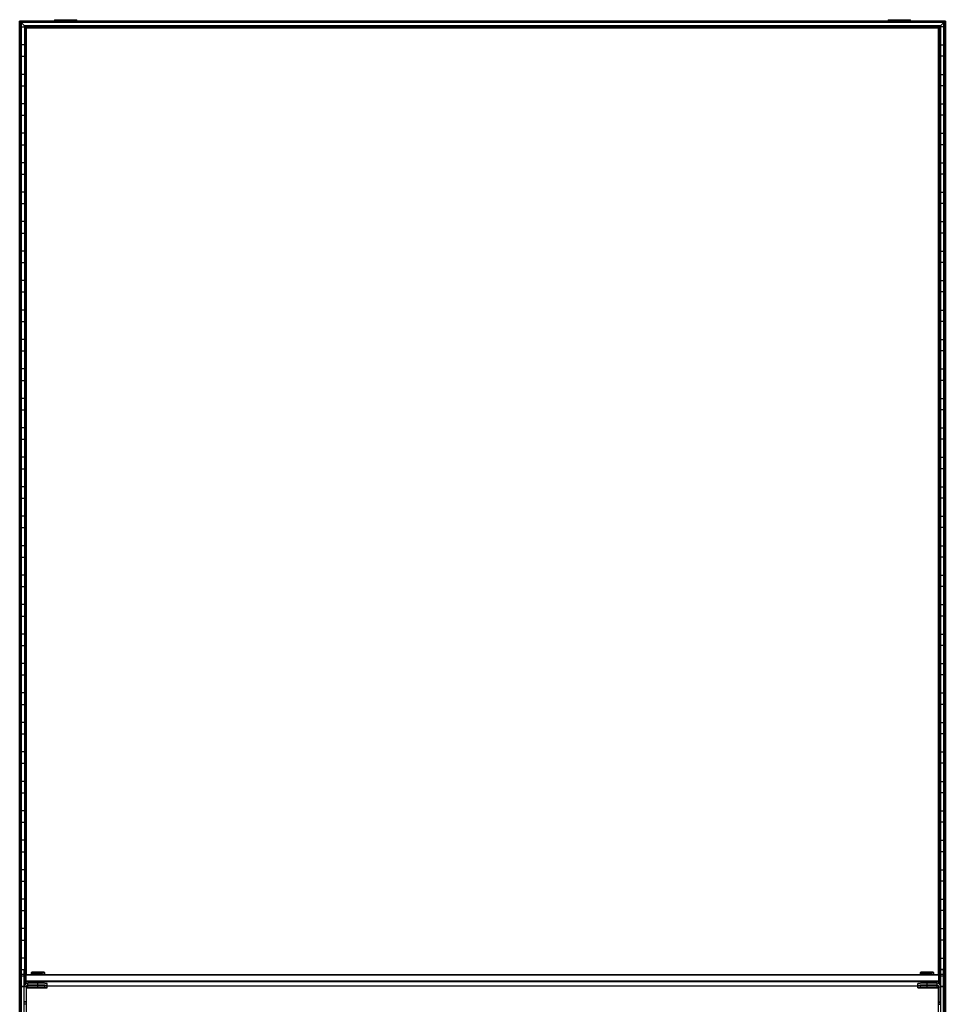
# Model space of a CAD drawing. Header units: millimetres. Extents: x -503 to 503, y -1202 to 1202.
# Tile 3 of 3: x -503 to 503, y 132 to 1202. Entities that reach past the tile are written whole.
import ezdxf

# ---------------------------------------------------------------- set-up
doc = ezdxf.new("R2010")
doc.units = ezdxf.units.MM

msp = doc.modelspace()

# ---------------------------------------------------------------- linework, layer by layer
at = {"color": 7, "linetype": 'Continuous', "lineweight": 25}
for p, q in [((502.9, 1200), (-502.9, 1200)), ((-502.9, -1200), (-502.9, 1200)), ((502.5, 1199.7), (-502.5, 1199.7)), ((-502.5, 1199.7), (-501.7, 1198.8)), ((-502.5, 1199.7), (-502.5, -1199.7)), ((501.7, 1198.8), (-501.7, 1198.8)), ((-501.7, -1198.8), (-501.7, 1198.8)), ((501.4, 1198.5), (-501.4, 1198.5)), ((-497.6, 1194.8), (-501.4, 1198.5)), ((-501.4, 1198.5), (-501.4, -1198.5)), ((-465, 1201.6), (-465, 1200)), ((-465, 1201.6), (-440.8, 1201.6)), ((-452.9, 1200), (-452.9, 1201.6)), ((-440.8, 1200), (-440.8, 1201.6)), ((440.8, 1201.6), (440.8, 1200)), ((440.8, 1201.6), (465, 1201.6)), ((452.9, 1200), (452.9, 1201.6)), ((465, 1200), (465, 1201.6)), ((497.6, 1194.8), (501.4, 1198.5)), ((501.4, -1198.5), (501.4, 1198.5)), ((501.7, 1198.8), (502.5, 1199.7)), ((501.7, -1198.8), (501.7, 1198.8)), ((502.5, 1199.7), (502.5, -1199.7)), ((502.9, 1200), (502.9, -1200)), ((-501.4, 1193.8), (-497.6, 1193.8)), ((497.6, 1194.8), (-497.6, 1194.8)), ((-497.6, 1194.8), (-497.6, 152.5)), ((497.3, 1194.4), (-497.3, 1194.4)), ((-497.3, 1194.4), (-496.5, 1193.6)), ((-497.3, 153.1), (-497.3, 1194.4)), ((496.5, 1193.6), (-496.5, 1193.6)), ((-496.5, 1193.6), (-496.5, 164)), ((496.1, 1193.2), (-496.1, 1193.2)), ((-495.4, 1192.5), (-496.1, 1193.2)), ((-496.1, 164.3), (-496.1, 1193.2)), ((495.4, 1192.5), (-495.4, 1192.5)), ((-495.4, 164.5), (-495.4, 1192.5)), ((495.4, 1192.5), (496.1, 1193.2)), ((495.4, 164.5), (495.4, 1192.5)), ((496.1, 164.3), (496.1, 1193.2)), ((497.3, 1194.4), (496.5, 1193.6)), ((496.5, 1193.6), (496.5, 164)), ((497.3, 153.1), (497.3, 1194.4)), ((497.6, 1194.8), (497.6, 152.5)), ((501.4, 1193.8), (497.6, 1193.8)), ((-497.6, 1174.2), (-501.4, 1174.2)), ((497.6, 1174.2), (501.4, 1174.2)), ((-501.4, 1161.8), (-497.6, 1161.8)), ((501.4, 1161.8), (497.6, 1161.8)), ((-497.6, 1142.2), (-501.4, 1142.2)), ((497.6, 1142.2), (501.4, 1142.2)), ((-501.4, 1129.8), (-497.6, 1129.8)), ((501.4, 1129.8), (497.6, 1129.8)), ((-497.6, 1110.2), (-501.4, 1110.2)), ((497.6, 1110.2), (501.4, 1110.2)), ((-501.4, 1097.8), (-497.6, 1097.8)), ((501.4, 1097.8), (497.6, 1097.8)), ((-497.6, 1078.2), (-501.4, 1078.2)), ((497.6, 1078.2), (501.4, 1078.2)), ((-501.4, 1065.8), (-497.6, 1065.8)), ((501.4, 1065.8), (497.6, 1065.8)), ((-497.6, 1046.2), (-501.4, 1046.2)), ((497.6, 1046.2), (501.4, 1046.2)), ((-501.4, 1033.8), (-497.6, 1033.8)), ((501.4, 1033.8), (497.6, 1033.8)), ((-497.6, 1014.2), (-501.4, 1014.2)), ((497.6, 1014.2), (501.4, 1014.2)), ((-501.4, 1001.8), (-497.6, 1001.8)), ((501.4, 1001.8), (497.6, 1001.8)), ((-497.6, 982.2), (-501.4, 982.2)), ((497.6, 982.2), (501.4, 982.2)), ((-501.4, 969.8), (-497.6, 969.8)), ((501.4, 969.8), (497.6, 969.8)), ((-497.6, 950.2), (-501.4, 950.2)), ((497.6, 950.2), (501.4, 950.2)), ((-501.4, 937.8), (-497.6, 937.8)), ((501.4, 937.8), (497.6, 937.8)), ((-497.6, 918.2), (-501.4, 918.2)), ((497.6, 918.2), (501.4, 918.2)), ((-501.4, 905.8), (-497.6, 905.8)), ((501.4, 905.8), (497.6, 905.8)), ((-497.6, 886.2), (-501.4, 886.2)), ((497.6, 886.2), (501.4, 886.2)), ((-501.4, 873.8), (-497.6, 873.8)), ((501.4, 873.8), (497.6, 873.8)), ((-497.6, 854.2), (-501.4, 854.2)), ((497.6, 854.2), (501.4, 854.2)), ((-501.4, 841.8), (-497.6, 841.8)), ((501.4, 841.8), (497.6, 841.8)), ((-497.6, 822.2), (-501.4, 822.2)), ((497.6, 822.2), (501.4, 822.2)), ((-501.4, 809.8), (-497.6, 809.8)), ((501.4, 809.8), (497.6, 809.8)), ((-497.6, 790.2), (-501.4, 790.2)), ((497.6, 790.2), (501.4, 790.2)), ((-501.4, 777.8), (-497.6, 777.8)), ((501.4, 777.8), (497.6, 777.8)), ((-497.6, 758.2), (-501.4, 758.2)), ((497.6, 758.2), (501.4, 758.2)), ((-501.4, 745.8), (-497.6, 745.8)), ((501.4, 745.8), (497.6, 745.8)), ((-497.6, 726.2), (-501.4, 726.2)), ((497.6, 726.2), (501.4, 726.2)), ((-501.4, 713.8), (-497.6, 713.8)), ((501.4, 713.8), (497.6, 713.8)), ((-497.6, 694.2), (-501.4, 694.2)), ((497.6, 694.2), (501.4, 694.2)), ((-501.4, 681.8), (-497.6, 681.8)), ((501.4, 681.8), (497.6, 681.8)), ((-497.6, 662.2), (-501.4, 662.2)), ((497.6, 662.2), (501.4, 662.2)), ((-501.4, 649.8), (-497.6, 649.8)), ((501.4, 649.8), (497.6, 649.8)), ((-497.6, 630.2), (-501.4, 630.2)), ((497.6, 630.2), (501.4, 630.2)), ((-501.4, 617.8), (-497.6, 617.8)), ((501.4, 617.8), (497.6, 617.8)), ((-497.6, 598.2), (-501.4, 598.2)), ((497.6, 598.2), (501.4, 598.2)), ((-501.4, 585.8), (-497.6, 585.8)), ((501.4, 585.8), (497.6, 585.8)), ((-497.6, 566.2), (-501.4, 566.2)), ((497.6, 566.2), (501.4, 566.2)), ((-501.4, 553.8), (-497.6, 553.8)), ((501.4, 553.8), (497.6, 553.8)), ((-497.6, 534.2), (-501.4, 534.2)), ((497.6, 534.2), (501.4, 534.2)), ((-501.4, 521.8), (-497.6, 521.8)), ((501.4, 521.8), (497.6, 521.8)), ((-497.6, 502.2), (-501.4, 502.2)), ((497.6, 502.2), (501.4, 502.2)), ((-501.4, 489.8), (-497.6, 489.8)), ((501.4, 489.8), (497.6, 489.8)), ((-497.6, 470.2), (-501.4, 470.2)), ((497.6, 470.2), (501.4, 470.2)), ((-501.4, 457.8), (-497.6, 457.8)), ((501.4, 457.8), (497.6, 457.8)), ((-497.6, 438.2), (-501.4, 438.2)), ((497.6, 438.2), (501.4, 438.2)), ((-501.4, 425.8), (-497.6, 425.8)), ((501.4, 425.8), (497.6, 425.8)), ((-497.6, 406.2), (-501.4, 406.2)), ((497.6, 406.2), (501.4, 406.2)), ((-501.4, 393.8), (-497.6, 393.8)), ((501.4, 393.8), (497.6, 393.8)), ((-497.6, 374.2), (-501.4, 374.2)), ((497.6, 374.2), (501.4, 374.2)), ((-501.4, 361.8), (-497.6, 361.8)), ((501.4, 361.8), (497.6, 361.8)), ((-497.6, 342.2), (-501.4, 342.2)), ((497.6, 342.2), (501.4, 342.2)), ((-501.4, 329.8), (-497.6, 329.8)), ((501.4, 329.8), (497.6, 329.8)), ((-497.6, 310.2), (-501.4, 310.2)), ((497.6, 310.2), (501.4, 310.2)), ((-501.4, 297.8), (-497.6, 297.8)), ((501.4, 297.8), (497.6, 297.8)), ((-497.6, 278.2), (-501.4, 278.2)), ((497.6, 278.2), (501.4, 278.2)), ((-501.4, 265.8), (-497.6, 265.8)), ((501.4, 265.8), (497.6, 265.8)), ((-497.6, 246.2), (-501.4, 246.2)), ((497.6, 246.2), (501.4, 246.2)), ((-501.4, 233.8), (-497.6, 233.8)), ((501.4, 233.8), (497.6, 233.8)), ((-497.6, 214.2), (-501.4, 214.2)), ((497.6, 214.2), (501.4, 214.2)), ((-501.4, 201.8), (-497.6, 201.8)), ((501.4, 201.8), (497.6, 201.8)), ((-497.6, 182.2), (-501.4, 182.2)), ((497.6, 182.2), (501.4, 182.2)), ((-501.4, 169.8), (-497.6, 169.8)), ((-501, 78.8), (-501, 169.8)), ((-501, 169.8), (-498, 169.8)), ((-498, 164.5), (-501, 164.5)), ((-498, 162.5), (-501, 162.5)), ((-498, 78.8), (-498, 169.8)), ((-497, 163.5), (-496, 164.5)), ((-497, 163.5), (-497, 153.4)), ((-497, 163.5), (-496, 163.5)), ((-496, 154.2), (-496, 164.5)), ((-496, 164.5), (496, 164.5)), ((496, 163.5), (-496, 163.5)), ((-489.7, 166.8), (-490.5, 166.1)), ((-490.5, 166.1), (-490.5, 164.6)), ((-489.8, 164.6), (-489.8, 164.5)), ((-483, 166.9), (-483, 166.2)), ((-483, 164.7), (-483, 166.2)), ((-483, 164.7), (-483, 164.5)), ((-475.5, 166.1), (-476.3, 166.8)), ((-476.2, 164.5), (-476.2, 164.6)), ((-475.5, 164.6), (-475.5, 166.1)), ((476.3, 166.8), (475.5, 166.1)), ((475.5, 166.1), (475.5, 164.6)), ((476.2, 164.6), (476.2, 164.5)), ((483, 166.9), (483, 166.2)), ((483, 164.7), (483, 166.2)), ((483, 164.7), (483, 164.5)), ((490.5, 166.1), (489.7, 166.8)), ((489.8, 164.5), (489.8, 164.6)), ((490.5, 164.6), (490.5, 166.1)), ((496, 154.2), (496, 164.5)), ((497, 163.5), (496, 164.5)), ((497, 163.5), (496, 163.5)), ((497, 163.5), (497, 153.4)), ((501.4, 169.8), (497.6, 169.8)), ((498, 78.8), (498, 169.8)), ((498, 169.8), (501, 169.8)), ((501, 164.5), (498, 164.5)), ((501, 162.5), (498, 162.5)), ((501, 78.8), (501, 169.8)), ((-501, 150.2), (-501.4, 150.2)), ((-498, 151.5), (-501, 151.5)), ((-498, 151.1), (-501, 151.1)), ((-496, 150.8), (-498, 150.8)), ((-496, 157.5), (-497, 157.5)), ((-496, 156.5), (-497, 157.5)), ((-496, 157.5), (496, 157.5)), ((496, 156.5), (-496, 156.5)), ((-496, 150.8), (-496, 131.8)), ((-495.1, 152.1), (-494.5, 152.1)), ((-494, 152.4), (-494, 154.8)), ((-483, 154.8), (-494, 154.8)), ((-483, 152.8), (-494, 152.8)), ((-494, 152.4), (-483, 152.4)), ((-494, 149.8), (-494, 152.2)), ((-483, 152.2), (-494, 152.2)), ((-483, 150.2), (-494, 150.2)), ((-494, 149.8), (-483, 149.8)), ((-489.8, 155.6), (-489.8, 154.8)), ((-489.8, 152.4), (-489.8, 152.2)), ((-485, 152.6), (-485, 152.6)), ((-485, 150), (-485, 150)), ((-483, 152.8), (-483, 155.7)), ((-483, 152.6), (-483, 152.6)), ((-483, 152.6), (-483, 152.6)), ((-483, 150.2), (-483, 152.4)), ((-483, 150), (-483, 150)), ((-483, 150), (-483, 150)), ((-481, 152.6), (-481, 152.6)), ((-481, 150), (-481, 150)), ((-476.2, 154.7), (-476.2, 155.6)), ((-476.2, 152.1), (-476.2, 152.5)), ((-476.2, 152.1), (476.2, 152.1)), ((-473, 152.6), (-473, 154.6)), ((-473, 150), (-473, 152)), ((473, 152.6), (473, 154.6)), ((473, 150), (473, 152)), ((476.2, 155.6), (476.2, 154.7)), ((476.2, 152.5), (476.2, 152.1)), ((481, 152.6), (481, 152.6)), ((481, 150), (481, 150)), ((483, 152.8), (483, 155.7)), ((494, 154.8), (483, 154.8)), ((494, 152.8), (483, 152.8)), ((483, 152.6), (483, 152.6)), ((483, 152.6), (483, 152.6)), ((483, 150.2), (483, 152.4)), ((483, 152.4), (494, 152.4)), ((494, 152.2), (483, 152.2)), ((494, 150.2), (483, 150.2)), ((483, 150), (483, 150)), ((483, 150), (483, 150)), ((483, 149.8), (494, 149.8)), ((485, 152.6), (485, 152.6)), ((485, 150), (485, 150)), ((489.8, 154.8), (489.8, 155.6)), ((489.8, 152.2), (489.8, 152.4)), ((494, 152.4), (494, 154.8)), ((494, 149.8), (494, 152.2)), ((494.5, 152.1), (495.1, 152.1)), ((496, 157.5), (497, 157.5)), ((496, 156.5), (497, 157.5)), ((496, 150.8), (496, 131.8)), ((496, 150.8), (498, 150.8)), ((501, 151.5), (498, 151.5)), ((501, 151.1), (498, 151.1)), ((501, 150.2), (501.4, 150.2)), ((-495.4, -123.5), (-495.4, 149.2)), ((495.4, -123.5), (495.4, 149.2)), ((-501.4, 137.8), (-501, 137.8)), ((-496, 134.8), (-498, 134.8)), ((-496, 134.4), (-498, 134.4)), ((-496, 132.2), (-498, 132.2)), ((496, 134.8), (498, 134.8)), ((496, 134.4), (498, 134.4)), ((496, 132.2), (498, 132.2)), ((501.4, 137.8), (501, 137.8))]:
    msp.add_line(p, q, dxfattribs=at)
at = {"color": 7, "linetype": 'Continuous', "lineweight": 25, "flags": 128}
for points in [[(-489.8, 164.5), (-489.8, 164.5), (-490.3, 164.6), (-490.5, 164.6), (-490.3, 164.6), (-489.8, 164.7), (-488.9, 164.7), (-487.7, 164.7), (-486.3, 164.7), (-484.7, 164.7), (-483, 164.7)], [(-483, 164.7), (-481.3, 164.7), (-479.7, 164.7), (-478.3, 164.7), (-477.1, 164.7), (-476.2, 164.7), (-475.7, 164.6), (-475.5, 164.6), (-475.7, 164.6), (-476.2, 164.5), (-476.2, 164.5)], [(476.2, 164.5), (476.2, 164.5), (475.7, 164.6), (475.5, 164.6), (475.7, 164.6), (476.2, 164.7), (477.1, 164.7), (478.3, 164.7), (479.7, 164.7), (481.3, 164.7), (483, 164.7)], [(483, 164.7), (484.7, 164.7), (486.3, 164.7), (487.7, 164.7), (488.9, 164.7), (489.8, 164.7), (490.3, 164.6), (490.5, 164.6), (490.3, 164.6), (489.8, 164.5), (489.8, 164.5)], [(-494, 152.2), (-494.8, 152.1), (-495.3, 151.9)], [(-483, 152.6), (-483.9, 152.6), (-484.6, 152.6), (-485.1, 152.6), (-485.2, 152.6), (-485.1, 152.6), (-484.6, 152.6), (-483.9, 152.6), (-483, 152.6)], [(-483, 150), (-483.9, 150), (-484.6, 150), (-485.1, 150), (-485.2, 150), (-485.1, 150), (-484.6, 150), (-483.9, 150), (-483, 150)], [(-483, 152.6), (-483.8, 152.6), (-484.4, 152.6), (-484.8, 152.6), (-485, 152.6), (-484.8, 152.6), (-484.4, 152.6), (-483.8, 152.6), (-483, 152.6)], [(-483, 150), (-483.8, 150), (-484.4, 150), (-484.8, 150), (-485, 150), (-484.8, 150), (-484.4, 150), (-483.8, 150), (-483, 150)], [(-483, 152.6), (-482.2, 152.6), (-481.6, 152.6), (-481.2, 152.6), (-481, 152.6), (-481.2, 152.6), (-481.6, 152.6), (-482.2, 152.6), (-483, 152.6)], [(-483, 152.6), (-482.1, 152.6), (-481.4, 152.6), (-480.9, 152.6), (-480.8, 152.6), (-480.9, 152.6), (-481.4, 152.6), (-482.1, 152.6), (-483, 152.6)], [(-483, 150), (-482.2, 150), (-481.6, 150), (-481.2, 150), (-481, 150), (-481.2, 150), (-481.6, 150), (-482.2, 150), (-483, 150)], [(-483, 150), (-482.1, 150), (-481.4, 150), (-480.9, 150), (-480.8, 150), (-480.9, 150), (-481.4, 150), (-482.1, 150), (-483, 150)], [(483, 152.6), (482.1, 152.6), (481.4, 152.6), (480.9, 152.6), (480.8, 152.6), (480.9, 152.6), (481.4, 152.6), (482.1, 152.6), (483, 152.6)], [(483, 150), (482.1, 150), (481.4, 150), (480.9, 150), (480.8, 150), (480.9, 150), (481.4, 150), (482.1, 150), (483, 150)], [(483, 152.6), (482.2, 152.6), (481.6, 152.6), (481.2, 152.6), (481, 152.6), (481.2, 152.6), (481.6, 152.6), (482.2, 152.6), (483, 152.6)], [(483, 150), (482.2, 150), (481.6, 150), (481.2, 150), (481, 150), (481.2, 150), (481.6, 150), (482.2, 150), (483, 150)], [(483, 152.6), (483.8, 152.6), (484.4, 152.6), (484.8, 152.6), (485, 152.6), (484.8, 152.6), (484.4, 152.6), (483.8, 152.6), (483, 152.6)], [(483, 152.6), (483.9, 152.6), (484.6, 152.6), (485.1, 152.6), (485.2, 152.6), (485.1, 152.6), (484.6, 152.6), (483.9, 152.6), (483, 152.6)], [(483, 150), (483.8, 150), (484.4, 150), (484.8, 150), (485, 150), (484.8, 150), (484.4, 150), (483.8, 150), (483, 150)], [(483, 150), (483.9, 150), (484.6, 150), (485.1, 150), (485.2, 150), (485.1, 150), (484.6, 150), (483.9, 150), (483, 150)], [(495.3, 151.9), (494.8, 152.1), (494, 152.2)]]:
    msp.add_lwpolyline(points, dxfattribs=at)
at = {"color": 7, "linetype": 'Continuous', "lineweight": 25}
for centre, radius, start, end in [((-485.2, 74.5), 91.7, 88.6553, 93.3442), ((-484.6, 60.3), 104.4, 89.1473, 92.8524), ((-484.5, 59.6), 107.3, 89.1798, 92.7852), ((-480.9, 90.3), 76.6, 86.4928, 91.5419), ((-480.8, 74.6), 91.7, 86.6551, 91.3451), ((-480.9, 90.7), 74, 86.3875, 91.6128), ((480.8, 74.5), 91.7, 88.6555, 93.3437), ((481.4, 60.3), 104.4, 89.1473, 92.8524), ((481.5, 59.6), 107.3, 89.1798, 92.7849), ((485.1, 90.4), 76.6, 86.4923, 91.5422), ((485.2, 74.6), 91.6, 86.6546, 91.3453), ((485.1, 90.7), 74, 86.3875, 91.6128), ((-494, 150.8), 4, 89.9956, 179.9956), ((-494, 150.8), 2, 89.9956, 179.9956), ((-494, 150.4), 2, 89.9956, 179.9956), ((-494, 148.2), 2, 89.9956, 179.9956), ((-494, 147.8), 2, 89.9956, 179.9956), ((-484.6, 51.3), 104.4, 89.1473, 92.8524), ((-480.9, 81.7), 74, 86.3875, 91.6128), ((-480.5, 11.4), 143.4, 87.0017, 90.9986), ((-480.5, 9.4), 143.4, 87.0017, 90.9986), ((-480.5, 295.8), 143.4, 269.0014, 272.9983), ((-480.5, 8.8), 143.4, 87.0017, 90.9986), ((-480.5, 6.8), 143.4, 87.0017, 90.9986), ((-480.5, 293.2), 143.4, 269.0014, 272.9983), ((480.5, 11.4), 143.4, 89.0014, 92.9983), ((480.5, 9.4), 143.4, 89.0014, 92.9983), ((480.5, 295.8), 143.4, 267.0017, 270.9986), ((480.5, 8.8), 143.4, 89.0014, 92.9983), ((480.5, 6.8), 143.4, 89.0014, 92.9983), ((480.5, 293.2), 143.4, 267.0017, 270.9986), ((481.4, 51.3), 104.4, 89.1473, 92.8524), ((485.1, 81.7), 74, 86.3875, 91.6128), ((494, 150.8), 4, 0.0044, 90.0044), ((494, 150.8), 2, 0.0044, 90.0044), ((494, 150.4), 2, 0.0044, 90.0044), ((494, 148.2), 2, 0.0044, 90.0044), ((494, 147.8), 2, 0.0044, 90.0044)]:
    msp.add_arc(centre, radius, start, end, dxfattribs=at)
for points, knots in [([(-502.5, 1199.7), (-502.6, 1199.7), (-502.6, 1199.7), (-502.7, 1199.8), (-502.7, 1199.9), (-502.8, 1199.9), (-502.8, 1200), (-502.9, 1200), (-502.9, 1200), (-502.9, 1200)], [0, 0, 0, 0, 0.25, 0.25, 0.5, 0.5, 0.75, 0.75, 1, 1, 1, 1]), ([(-502.5, 1199.7), (-502.6, 1199.7), (-502.7, 1199.8), (-502.8, 1199.9), (-502.8, 1200), (-502.9, 1200), (-502.9, 1200), (-502.9, 1200)], [0, 0, 0, 0, 0.31012, 0.616121, 0.758896, 0.886022, 1, 1, 1, 1]), ([(-501.4, 1198.5), (-501.4, 1198.5), (-501.4, 1198.5), (-501.4, 1198.5), (-501.4, 1198.6), (-501.5, 1198.6), (-501.5, 1198.7), (-501.6, 1198.8), (-501.7, 1198.8), (-501.7, 1198.8)], [0, 0, 0, 0, 0.25, 0.25, 0.5, 0.5, 0.75, 0.75, 1, 1, 1, 1]), ([(-501.4, 1198.5), (-501.4, 1198.5), (-501.4, 1198.5), (-501.4, 1198.6), (-501.5, 1198.6), (-501.6, 1198.7), (-501.7, 1198.8), (-501.7, 1198.8)], [0, 0, 0, 0, 0.146754, 0.316126, 0.510248, 0.757793, 1, 1, 1, 1]), ([(501.4, 1198.5), (501.4, 1198.5), (501.4, 1198.5), (501.4, 1198.5), (501.4, 1198.6), (501.5, 1198.6), (501.5, 1198.7), (501.6, 1198.8), (501.7, 1198.8), (501.7, 1198.8)], [0, 0, 0, 0, 0.25, 0.25, 0.5, 0.5, 0.75, 0.75, 1, 1, 1, 1]), ([(501.4, 1198.5), (501.4, 1198.5), (501.4, 1198.5), (501.4, 1198.6), (501.5, 1198.6), (501.6, 1198.7), (501.7, 1198.8), (501.7, 1198.8)], [0, 0, 0, 0, 0.146754, 0.316126, 0.510248, 0.757793, 1, 1, 1, 1]), ([(502.5, 1199.7), (502.6, 1199.7), (502.6, 1199.7), (502.7, 1199.8), (502.7, 1199.9), (502.8, 1199.9), (502.8, 1200), (502.9, 1200), (502.9, 1200), (502.9, 1200)], [0, 0, 0, 0, 0.25, 0.25, 0.5, 0.5, 0.75, 0.75, 1, 1, 1, 1]), ([(502.5, 1199.7), (502.6, 1199.7), (502.7, 1199.8), (502.8, 1199.9), (502.8, 1200), (502.9, 1200), (502.9, 1200), (502.9, 1200)], [0, 0, 0, 0, 0.3101202, 0.6161208, 0.7588957, 0.8860224, 1, 1, 1, 1]), ([(-497.3, 1194.4), (-497.3, 1194.4), (-497.4, 1194.5), (-497.4, 1194.6), (-497.5, 1194.6), (-497.6, 1194.7), (-497.6, 1194.7), (-497.6, 1194.7), (-497.6, 1194.8), (-497.6, 1194.8)], [0, 0, 0, 0, 0.25, 0.25, 0.5, 0.5, 0.75, 0.75, 1, 1, 1, 1]), ([(-497.3, 1194.4), (-497.3, 1194.4), (-497.4, 1194.5), (-497.5, 1194.7), (-497.6, 1194.7), (-497.6, 1194.7), (-497.6, 1194.7), (-497.6, 1194.8)], [0, 0, 0, 0, 0.31012, 0.616121, 0.758896, 0.886022, 1, 1, 1, 1]), ([(-496.1, 1193.2), (-496.1, 1193.2), (-496.1, 1193.3), (-496.2, 1193.3), (-496.2, 1193.3), (-496.3, 1193.4), (-496.3, 1193.4), (-496.4, 1193.5), (-496.4, 1193.6), (-496.5, 1193.6)], [0, 0, 0, 0, 0.25, 0.25, 0.5, 0.5, 0.75, 0.75, 1, 1, 1, 1]), ([(-496.1, 1193.2), (-496.1, 1193.3), (-496.1, 1193.3), (-496.2, 1193.3), (-496.3, 1193.4), (-496.4, 1193.5), (-496.4, 1193.6), (-496.5, 1193.6)], [0, 0, 0, 0, 0.146754, 0.316126, 0.510248, 0.757793, 1, 1, 1, 1]), ([(496.1, 1193.2), (496.1, 1193.2), (496.1, 1193.3), (496.2, 1193.3), (496.2, 1193.3), (496.3, 1193.4), (496.3, 1193.4), (496.4, 1193.5), (496.4, 1193.6), (496.5, 1193.6)], [0, 0, 0, 0, 0.25, 0.25, 0.5, 0.5, 0.75, 0.75, 1, 1, 1, 1]), ([(496.1, 1193.2), (496.1, 1193.3), (496.1, 1193.3), (496.2, 1193.3), (496.3, 1193.4), (496.4, 1193.5), (496.4, 1193.6), (496.5, 1193.6)], [0, 0, 0, 0, 0.146754, 0.316126, 0.510248, 0.757793, 1, 1, 1, 1]), ([(497.3, 1194.4), (497.3, 1194.4), (497.4, 1194.5), (497.4, 1194.6), (497.5, 1194.6), (497.6, 1194.7), (497.6, 1194.7), (497.6, 1194.7), (497.6, 1194.8), (497.6, 1194.8)], [0, 0, 0, 0, 0.25, 0.25, 0.5, 0.5, 0.75, 0.75, 1, 1, 1, 1]), ([(497.3, 1194.4), (497.3, 1194.4), (497.4, 1194.5), (497.5, 1194.7), (497.6, 1194.7), (497.6, 1194.7), (497.6, 1194.7), (497.6, 1194.8)], [0, 0, 0, 0, 0.31012, 0.616121, 0.758896, 0.886022, 1, 1, 1, 1])]:
    msp.add_open_spline(points, degree=3, knots=knots, dxfattribs=at)

doc.saveas('drawing.dxf')
